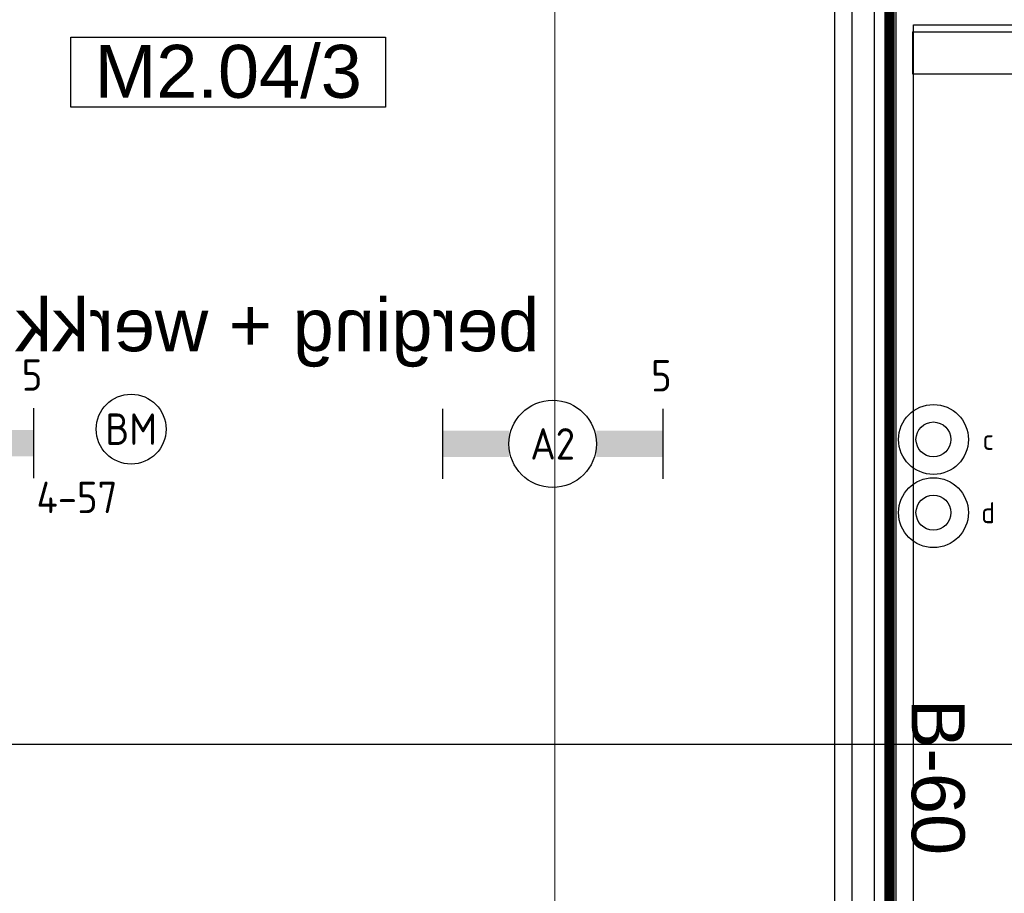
# Model space of a CAD drawing. Header units: millimetres. Extents: x -38032 to 104346, y -31182 to 78566.
# Tile 118 of 213: x 56578 to 59395, y 14623 to 17124. Entities that reach past the tile are written whole.
import ezdxf
from ezdxf.enums import TextEntityAlignment as Align

# ---------------------------------------------------------------- set-up
doc = ezdxf.new("R2010")
doc.units = ezdxf.units.MM
doc.header["$LTSCALE"] = 100
doc.set_wipeout_variables(frame=1)
for name, pattern in [('HIDDEN', [9.525, 6.35, -3.175]), ('PHANTOM', [63.5, 31.75, -6.35, 6.35, -6.35, 6.35, -6.35]), ('STYLE_11', [5, 3.888855, -0.416718, 0.277786, -0.416641])]:
    doc.linetypes.add(name, pattern=pattern)
for name, color, linetype in [('AB$1A---_ATTRIB035', 8, 'Continuous'), ('AB$1A---_ATTRIB100', 8, 'Continuous'), ('AL$1A---_ALGEMEEN', 8, 'Continuous'), ('AT$1A---_TEKST100', 8, 'Continuous'), ('BOUWKUNDIG', 8, 'Continuous'), ('brandscheiding', 5, 'HIDDEN'), ('EB6511--_ATTRIB', 2, 'Continuous'), ('EL6131--_KG', 3, 'Continuous'), ('EL6311--', 3, 'Continuous'), ('el6311--nv', 7, 'Continuous'), ('EL6511--', 3, 'Continuous'), ('Kastenscheiding', 4, 'PHANTOM'), ('versterkte strook', 7, 'Continuous')]:
    doc.layers.add(name, color=color, linetype=linetype)
doc.layers.add('stramien', color=1, linetype='Continuous', lineweight=9)
doc.styles.add('Arial', font='ARIAL.TTF')
doc.styles.add('BURO-018', font='iso.shx', dxfattribs={"height": 90})
doc.styles.get("Standard").update_dxf_attribs({"font": 'iso.shx'})

# ---------------------------------------------------------------- blocks, each defined once
blk = doc.blocks.new('111410')
at = {"color": 0, "linetype": 'Continuous'}
for radius in [2, 1]:
    blk.add_circle((0, 3), radius, dxfattribs=at)
at = {"color": 0, "linetype": 'Continuous', "style": 'BURO-018'}
for tag, p in [('E_SLET1', (0, 7)), ('E_GROEP', (0, 0)), ('E_GKAST', (0, 0))]:
    blk.add_attdef(tag, text='', height=1.8, dxfattribs=at).set_placement(p, align=Align.MIDDLE)
at = {"color": 0, "linetype": 'Continuous', "style": 'BURO-018', "flags": 1}
for tag in ['E_MATCODE', 'E_SGROEP']:
    blk.add_attdef(tag, text='', height=1.8, dxfattribs=at).set_placement((0, 0), align=Align.MIDDLE)
blk = doc.blocks.new('E00123')
at = {"color": 0, "linetype": 'Continuous'}
blk.add_circle((0, 0), 2, dxfattribs=at)
at = {"color": 0, "linetype": 'Continuous', "style": 'BURO-018'}
for tag, p in [('E_TEXT1', (0, 4.5)), ('E_TEXT2', (0, 0))]:
    blk.add_attdef(tag, text='', height=1.8, dxfattribs=at).set_placement(p, align=Align.MIDDLE)
at = {"color": 0, "linetype": 'Continuous', "style": 'BURO-018', "flags": 1}
blk.add_attdef('E_MATCODE', (0, 0), '', height=1.8, dxfattribs=at)
blk = doc.blocks.new('E-GK-GTC-783C')
at = {"color": 0, "linetype": 'Continuous'}
for p, q in [((-0.5, 60), (0.5, 60)), ((-0.5, -60), (0.5, -60))]:
    blk.add_line(p, q, dxfattribs=at)
blk = doc.blocks.new('E-GK-END-78')
at = {"color": 0, "linetype": 'Continuous'}
blk.add_line((0, 60), (0, -60), dxfattribs=at)
blk = doc.blocks.new('1115B6630')
at = {"color": 0}
for p, q in [((-6.3, 2), (-6.3, -2)), ((6.3, 2), (6.3, -2))]:
    blk.add_line(p, q, dxfattribs=at)
at = {"color": 0, "linetype": 'Continuous'}
blk.add_circle((0, 0), 2.5, dxfattribs=at)
at = {"color": 0}
for points in [[(-2.5, 0.75), (-6.3, 0.75), (-2.5, -0.75), (-6.3, -0.75)], [(2.5, 0.75), (6.3, 0.75), (2.5, -0.75), (6.3, -0.75)]]:
    blk.add_solid(points, dxfattribs=at)
at = {"color": 0, "linetype": 'Continuous', "style": 'BURO-018'}
for tag, p in [('E_GKAST', (0, 8)), ('E_GROEP', (0, 5)), ('E_SGROEP', (4.5, 5)), ('E_ARMCODE', (0, 0)), ('E_SLET', (4.5, -3))]:
    blk.add_attdef(tag, text='', height=1.8, dxfattribs=at).set_placement(p, align=Align.MIDDLE)
blk = doc.blocks.new('E00018')
at = {"color": 0, "linetype": 'Continuous'}
for p, q in [((-1.768, -1.768), (1.768, 1.768)), ((1.768, -1.768), (-1.768, 1.768))]:
    blk.add_line(p, q, dxfattribs=at)
at = {"color": 0, "linetype": 'Continuous', "const_width": 2.5}
for points in [[(-0.884, 0.884, -0.198912), (0, 1.25, -0.198912), (0.884, 0.884, -1)], [(-0.884, -0.884, 0.198912), (0, -1.25, 0.198912), (0.884, -0.884, 1)]]:
    blk.add_lwpolyline(points, format="xyb", dxfattribs=at)
blk = doc.blocks.new('1115B6630-NO1')
at = {"color": 0}
for p, q in [((-6.3, 2), (-6.3, -2)), ((6.3, 2), (6.3, -2))]:
    blk.add_line(p, q, dxfattribs=at)
at = {"color": 0, "linetype": 'Continuous'}
blk.add_circle((0, 0), 2.5, dxfattribs=at)
at = {"color": 0}
for points in [[(-2.5, 0.75), (-6.3, 0.75), (-2.5, -0.75), (-6.3, -0.75)], [(2.5, 0.75), (6.3, 0.75), (2.5, -0.75), (6.3, -0.75)]]:
    blk.add_solid(points, dxfattribs=at)
at = {"color": 0, "zscale": 50}
blk.add_blockref('E00018', (0, 0), dxfattribs=at)
at = {"color": 0, "linetype": 'Continuous', "style": 'BURO-018'}
for tag, p in [('E_GKAST', (0, 8)), ('E_GROEP', (0, 5)), ('E_SGROEP', (4.5, 5)), ('E_ARMCODE', (0, 0)), ('E_SLET', (4.5, -3))]:
    blk.add_attdef(tag, text='', height=1.8, dxfattribs=at).set_placement(p, align=Align.MIDDLE)
blk = doc.blocks.new('tekst 12 pts')
at = {"layer": 'AL$1A---_ALGEMEEN', "color": 0, "style": 'Arial'}
blk.add_attdef('naam_ruimte', text='', height=151.5, dxfattribs=at).set_placement((0, -41.1), align=Align.TOP_CENTER)
at = {"layer": 'AL$1A---_ALGEMEEN', "color": 0, "flags": 1}
for tag, p in [('oppervlakte', (-264.6, -1003)), ('stramiennummer', (-264.6, -1275.7))]:
    blk.add_attdef(tag, p, '', height=151.5, dxfattribs=at)
blk = doc.blocks.new('serviceblok model B')
at = {"layer": 'AL$1A---_ALGEMEEN', "color": 0}
ref = blk.add_blockref('tekst 12 pts', (1911.4, 1843.5), dxfattribs=dict(at, xscale=-1))
ref.add_attrib('naam_ruimte', 'berging + werkkast', dxfattribs={"layer": 'AB$1A---_ATTRIB100', "height": 151.525, "style": 'Arial'}).set_placement((1911.4, 1802.4), align=Align.TOP_CENTER)
at = {"color": 0}
blk.add_wipeout([(125, 3250), (0, 3250), (0, -520), (125, -520), (125, -450), (125, -310)], dxfattribs=at).dxf.layer = 'AL$1A---_ALGEMEEN'
at = {"layer": 'AL$1A---_ALGEMEEN', "color": 0}
blk.add_lwpolyline([(125, 3250), (0, 3250), (0, -520), (125, -520), (125, -450), (125, -310)], close=True, dxfattribs=at)
blk = doc.blocks.new('ruimtenummer')
at = {"layer": 'AL$1A---_ALGEMEEN', "color": 0, "flags": 1}
for tag, p in [('peil', (-450, -397.1)), ('onderdeel', (-450, -669.8))]:
    blk.add_attdef(tag, p, '', height=151.5, dxfattribs=at)
at = {"color": 0}
blk.add_wipeout([(-450, 100), (450, 100), (450, -100), (-450, -100)], dxfattribs=at).dxf.layer = 'AL$1A---_ALGEMEEN'
at = {"layer": 'AL$1A---_ALGEMEEN', "color": 0}
blk.add_lwpolyline([(-450, 100), (450, 100), (450, -100), (-450, -100)], close=True, dxfattribs=at)
at = {"layer": 'AL$1A---_ALGEMEEN', "color": 0, "style": 'Arial'}
blk.add_attdef('ruimtenummer', text='', height=151.5, dxfattribs=at).set_placement((0, 78), align=Align.TOP_CENTER)
blk = doc.blocks.new('txt-brandw.60')
at = {"color": 0}
blk.add_wipeout([(-223.5, -118.5), (223.5, -118.5), (223.5, 124.9), (-223.5, 124.9)], dxfattribs=at).dxf.layer = 'AL$1A---_ALGEMEEN'
at = {"layer": 'AT$1A---_TEKST100', "insert": (0, -112.2), "char_height": 151.525, "attachment_point": 8, "line_spacing_factor": 0.967741, "style": 'Arial'}
blk.add_mtext('{\\C256;\\lB-60}', dxfattribs=at)
blk = doc.blocks.new('200254 W 212 3 04-12-2007')
at = {"layer": 'AL$1A---_ALGEMEEN', "xscale": -1}
blk.add_blockref('serviceblok model B', (22887, -10462.6), dxfattribs=at)
at = {"layer": 'AL$1A---_ALGEMEEN', "rotation": 270}
blk.add_blockref('txt-brandw.60', (23042.3, -10030.7), dxfattribs=at)
at = {"layer": 'AL$1A---_ALGEMEEN'}
blk.add_lwpolyline([(25662, -17188.8), (22037, -17188.8), (22037, -11112.6), (22937, -11112.6), (22937, -7877.6), (24352, -7877.6), (24352, -3527.6), (22926, -3527.6), (22926, -2523.6), (25387, -2523.6), (25387, -11115), (29287, -11112.6), (29287, -16588.8), (25662, -16588.8)], close=True, dxfattribs=at)
at = {"layer": 'stramien', "linetype": 'STYLE_11', "ltscale": 50}
blk.add_line((21911, -38914.6), (21911, 22365.4), dxfattribs=at)
at = {"layer": 'AL$1A---_ALGEMEEN'}
ref = blk.add_blockref('ruimtenummer', (20976.6, -8012.6), dxfattribs=at)
ref.add_attrib('ruimtenummer', 'M2.04/3', dxfattribs={"layer": 'AB$1A---_ATTRIB035', "height": 151.52, "style": 'Arial'}).set_placement((20976.6, -7934.6), align=Align.TOP_CENTER)
blk.add_lwpolyline([(22711, -7262.5), (22711, -10862.5), (22163.9, -10862.6), (22163.9, -10432.6), (21653.9, -10432.6), (21653.9, -10862.6), (19321, -10862.6), (19321, -7262.6)], close=True, dxfattribs=at)

msp = doc.modelspace()

# ---------------------------------------------------------------- block references
at = {"layer": 'BOUWKUNDIG'}
msp.add_blockref('200254 W 212 3 04-12-2007', (36198, 24986.5), dxfattribs=at)

# ---------------------------------------------------------------- next in the draw order: linework, layer by layer
at = {"layer": 'brandscheiding', "const_width": 30}
msp.add_lwpolyline([(29397.9, 25537.6), (56865.6, 25537.6), (56865.6, 23264.5), (59066.6, 23264.5), (59066.6, 13992.7), (58122.5, 13992.7), (58122.5, 6509.6), (53096.3, 5898.3), (53096.3, 6042.1), (48112.7, 5538.6), (48130.7, 5340.8), (27536.8, 3072.4)], dxfattribs=at)
at = {"layer": 'Kastenscheiding'}
msp.add_line((59024, 13985.4), (59024, 23285.6), dxfattribs=at)
at = {"layer": 'versterkte strook'}
msp.add_line((-4775.7, 15050), (104346.1, 15050), dxfattribs=at)

# ---------------------------------------------------------------- next in the draw order: block references
at = {"layer": 'EL6131--_KG', "xscale": 1061.455255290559}
msp.add_blockref('E-GK-GTC-783C', (59663.2, 17029.3), dxfattribs=at)
at = {"layer": 'EL6131--_KG'}
msp.add_blockref('E-GK-END-78', (59132.4, 17029.3), dxfattribs=at)
at = {"layer": 'EL6311--'}
ref = msp.add_blockref('1115B6630', (58102.9, 15909.6), dxfattribs=dict(at, xscale=50, yscale=50, zscale=50))
ref.add_attrib('E_ARMCODE', 'A2', dxfattribs={"layer": '0', "color": 1, "linetype": 'Continuous', "height": 90, "style": 'BURO-018'}).set_placement((58102.9, 15909.6), align=Align.MIDDLE)
ref.add_attrib('E_GROEP', '5', dxfattribs={"layer": '0', "color": 1, "linetype": 'Continuous', "height": 90, "style": 'BURO-018'}).set_placement((58413.9, 16104.6), align=Align.MIDDLE)
ref = msp.add_blockref('111410', (59192.5, 15772.3), dxfattribs=dict(at, xscale=50, yscale=50, zscale=50))
ref.add_attrib('E_SLET1', 'c', dxfattribs={"layer": '0', "color": 1, "linetype": 'Continuous', "height": 60, "style": 'BURO-018'}).set_placement((59349.1, 15922.3), align=Align.MIDDLE)
ref = msp.add_blockref('111410', (59192.5, 15562.7), dxfattribs=dict(at, xscale=50, yscale=50, zscale=50))
ref.add_attrib('E_SLET1', 'd', dxfattribs={"layer": '0', "color": 1, "linetype": 'Continuous', "height": 60, "style": 'BURO-018'}).set_placement((59349.1, 15712.7), align=Align.MIDDLE)
at = {"layer": 'el6311--nv'}
ref = msp.add_blockref('1115B6630-NO1', (56302.2, 15911.7), dxfattribs=dict(at, xscale=50, yscale=50, zscale=50))
ref.add_attrib('E_ARMCODE', 'A0', dxfattribs={"layer": '0', "color": 1, "linetype": 'Continuous', "height": 90, "style": 'BURO-018'}).set_placement((56302.2, 15711.4), align=Align.MIDDLE)
ref.add_attrib('E_GROEP', '5', dxfattribs={"layer": '0', "color": 1, "linetype": 'Continuous', "height": 90, "style": 'BURO-018'}).set_placement((56613.2, 16106.7), align=Align.MIDDLE)
at = {"layer": 'EL6511--'}
ref = msp.add_blockref('E00123', (56896.6, 15951.8), dxfattribs=dict(at, xscale=50, yscale=50, zscale=50))
ref.add_attrib('E_TEXT2', 'BM', dxfattribs={"layer": 'EB6511--_ATTRIB', "color": 1, "linetype": 'Continuous', "height": 90, "style": 'BURO-018'}).set_placement((56896.6, 15951.8), align=Align.MIDDLE)
ref.add_attrib('E_TEXT1', '4-57', dxfattribs={"layer": 'EB6511--_ATTRIB', "color": 1, "linetype": 'Continuous', "height": 90, "style": 'BURO-018'}).set_placement((56741.6, 15756.5), align=Align.MIDDLE)

doc.saveas('drawing.dxf')
